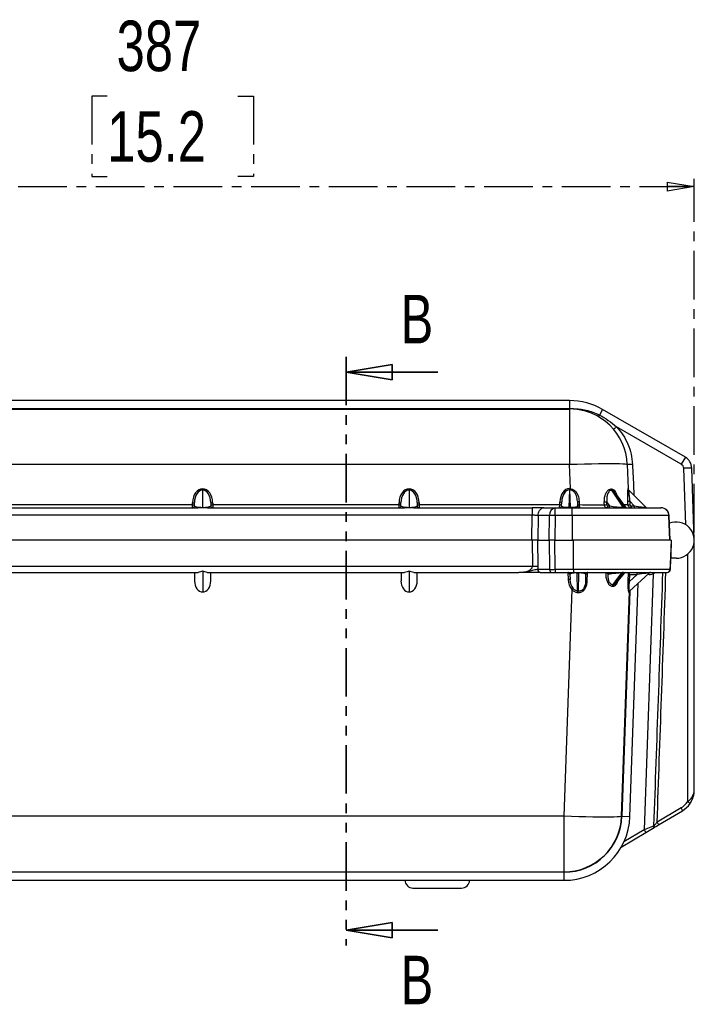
# Model space of a CAD drawing. Header units: millimetres. Extents: x 12 to 859, y 4 to 555.
# Tile 39 of 69: x 427 to 515, y 218 to 346. Entities that reach past the tile are written whole.
import ezdxf

# ---------------------------------------------------------------- set-up
doc = ezdxf.new("R2010")
doc.units = ezdxf.units.MM
doc.linetypes.add('CENTER', pattern=[10.16, 6.35, -1.27, 1.27, -1.27])
doc.linetypes.add('PHANTOM', pattern=[12.7, 6.35, -1.27, 1.27, -1.27, 1.27, -1.27])
doc.layers.add('DEFAULT_1', color=7, linetype='CENTER')
doc.styles.add('SLDTEXTSTYLE2', font='TXT', dxfattribs={"width": 0.75})
doc.dimstyles.new('SLDDIMSTYLE0', dxfattribs={"dimtxt": 6.614583, "dimasz": 3.556, "dimexe": 0, "dimexo": 0.0625, "dimgap": 1.653646, "dimtad": 1, "dimdec": 0, "dimlfac": 3, "dimrnd": 1e-09, "dimzin": 12, "dimdsep": 46, "dimtxsty": 'SLDTEXTSTYLE2', "dimblk1": 'CLOSED', "dimblk2": 'CLOSED', "dimsah": 1, "dimcen": 0.09, "dimadec": 0, "dimazin": 3, "dimtfac": 1, "dimtdec": 0, "dimtofl": 0, "dimtmove": 0, "dimatfit": 3, "dimldrblk": 'CLOSED', "dimfxl": 1, "dimfrac": 2, "dimtolj": 1, "dimtzin": 12, "dimarcsym": 0})

# ---------------------------------------------------------------- blocks, each defined once
blk = doc.blocks.new('_Closed')
at = {"color": 0, "linetype": 'ByBlock', "lineweight": -2}
for p, q in [((-1, 0.166667), (0, 0)), ((-1, 0.166667), (-1, -0.166667)), ((0, 0), (-1, -0.166667)), ((0, 0), (-1, 0))]:
    blk.add_line(p, q, dxfattribs=at)
blk = doc.blocks.new('_D_2')
at = {"layer": 'DEFAULT_1'}
for p, q in [((438.68, 336.44), (436.67, 336.44)), ((436.67, 336.44), (436.67, 325.93)), ((455.78, 336.44), (457.79, 336.44)), ((457.79, 336.44), (457.79, 325.93)), ((436.67, 325.93), (438.68, 325.93)), ((457.79, 325.93), (455.78, 325.93)), ((386.38, 279.35), (386.38, 325.59)), ((515.47, 279.35), (515.47, 325.59)), ((386.38, 324.59), (515.47, 324.59))]:
    blk.add_line(p, q, dxfattribs=at)
at = {"layer": 'DEFAULT_1', "xscale": 3.556, "yscale": 3.556, "rotation": 180}
blk.add_blockref('_Closed', (386.38, 324.59), dxfattribs=at)
at = {"layer": 'DEFAULT_1', "xscale": 3.556, "yscale": 3.556}
blk.add_blockref('_Closed', (515.47, 324.59), dxfattribs=at)
at = {"layer": 'DEFAULT_1', "char_height": 6.615, "attachment_point": 1, "style": 'SLDTEXTSTYLE2'}
for s, insert in [('387', (439.9, 346.31)), ('15.2', (438.68, 334.46))]:
    blk.add_mtext(s, dxfattribs=dict(at, insert=insert))

msp = doc.modelspace()

# ---------------------------------------------------------------- linework, layer by layer
at = {"color": 7, "linetype": 'PHANTOM', "lineweight": 35}
msp.add_line((469.94, 302.33), (469.94, 225.33), dxfattribs=at)
at = {"color": 7, "linetype": 'Continuous', "lineweight": 35}
for p, q in [((481.94, 300.33), (469.94, 300.33)), ((481.94, 227.33), (469.94, 227.33))]:
    msp.add_line(p, q, dxfattribs=at)
at = {"color": 7, "linetype": 'Continuous', "lineweight": 25}
for p, q in [((487.56, 296.59), (414.75, 296.59)), ((488.62, 296.59), (487.56, 296.59)), ((499.16, 296.59), (488.62, 296.59)), ((499.16, 296.59), (499.16, 295.53)), ((499.16, 295.53), (403.15, 295.53)), ((403.15, 295.49), (499.16, 295.49)), ((499.16, 295.49), (499.16, 288.22)), ((503.48, 295.43), (503.06, 294.71)), ((514.3, 289.19), (503.48, 295.43)), ((513.77, 288.27), (505.29, 293.16)), ((514.3, 289.19), (513.77, 288.27)), ((499.16, 288.22), (403.15, 288.22)), ((499.27, 285.08), (499.16, 288.22)), ((506.69, 288.22), (506.8, 285.08)), ((515.14, 287.78), (514.08, 287.74)), ((514.34, 280.36), (514.08, 287.74)), ((515.47, 278.43), (515.14, 287.78)), ((451.15, 285.07), (451.15, 284.9)), ((451.15, 284.9), (451.15, 282.62)), ((478.16, 285.07), (478.16, 284.9)), ((478.16, 284.9), (478.16, 282.62)), ((499.13, 284.92), (499.05, 282.65)), ((499.13, 284.92), (499.13, 285.09)), ((499.13, 285.09), (499.18, 285.09)), ((499.18, 284.92), (499.13, 284.92)), ((499.18, 284.92), (499.18, 285.09)), ((499.26, 282.65), (499.18, 284.92)), ((504.63, 284.87), (506.14, 282.65)), ((506.29, 282.65), (504.67, 284.87)), ((506.87, 284.92), (509.14, 282.65)), ((500.19, 283.42), (500.21, 282.82)), ((500.4, 283.42), (500.42, 282.99)), ((506.48, 282.68), (505.08, 284.6)), ((506.79, 282.99), (506.78, 283.42)), ((507.03, 283.42), (507.05, 282.99)), ((507.62, 282.82), (507.03, 283.42)), ((424.77, 282.58), (450.53, 282.58)), ((425.46, 282.99), (449.84, 282.99)), ((449.84, 282.99), (449.84, 283.24)), ((449.84, 282.58), (449.84, 282.99)), ((450.1, 282.83), (450.1, 283.25)), ((451.15, 282.62), (451.15, 282.56)), ((451.78, 282.58), (477.54, 282.58)), ((452.21, 283.25), (452.21, 282.83)), ((452.47, 283.24), (452.47, 282.99)), ((452.47, 282.99), (452.47, 282.58)), ((452.47, 282.99), (476.85, 282.99)), ((476.85, 282.99), (476.85, 283.24)), ((476.85, 282.58), (476.85, 282.99)), ((477.1, 282.83), (477.1, 283.25)), ((478.16, 282.62), (478.16, 282.56)), ((478.79, 282.58), (494.28, 282.58)), ((479.22, 283.25), (479.22, 282.83)), ((479.47, 283.24), (479.47, 282.99)), ((479.47, 282.99), (479.47, 282.58)), ((479.47, 282.99), (497.86, 282.99)), ((495.78, 282.58), (497.27, 282.58)), ((497.27, 282.58), (499.5, 282.58)), ((497.27, 281.56), (497.27, 282.58)), ((497.85, 282.58), (497.86, 282.99)), ((497.86, 282.99), (497.87, 283.33)), ((498.11, 282.82), (498.13, 283.33)), ((499.05, 282.65), (499.05, 282.58)), ((499.05, 282.65), (499.26, 282.65)), ((499.26, 282.58), (499.26, 282.65)), ((499.5, 281.56), (499.5, 282.58)), ((504.4, 282.82), (504.03, 283.37)), ((504.15, 282.82), (504.4, 282.82)), ((506.14, 282.65), (506.29, 282.65)), ((507.22, 282.82), (507.22, 282.58)), ((507.22, 282.82), (507.62, 282.82)), ((507.62, 282.82), (507.62, 282.58)), ((509.1, 282.66), (509.14, 282.65)), ((494.28, 281.6), (408.03, 281.6)), ((494.23, 278.35), (494.28, 281.6)), ((495.03, 281.56), (494.98, 278.35)), ((496.52, 281.56), (495.03, 281.56)), ((496.48, 278.35), (496.52, 281.56)), ((497.27, 281.56), (497.23, 278.35)), ((499.5, 281.56), (497.27, 281.56)), ((499.5, 281.56), (499.5, 278.35)), ((512.29, 278.35), (512.17, 281.56)), ((494.24, 278.35), (407.9, 278.35)), ((494.24, 278.35), (494.29, 274.89)), ((494.98, 278.35), (494.24, 278.35)), ((495.03, 274.89), (494.98, 278.35)), ((494.98, 278.35), (496.48, 278.35)), ((496.48, 278.35), (496.54, 274.52)), ((497.23, 278.35), (496.48, 278.35)), ((497.28, 274.52), (497.23, 278.35)), ((497.23, 278.35), (499.68, 278.35)), ((499.68, 274.52), (499.68, 278.35)), ((515.47, 245.67), (515.47, 278.35)), ((513.1, 275.98), (512.39, 275.98)), ((514.59, 276.5), (514.59, 244.12)), ((494.29, 274.89), (407.83, 274.89)), ((496.54, 274.52), (495, 274.52)), ((499.68, 274.52), (497.28, 274.52)), ((497.28, 274.52), (497.28, 274.11)), ((424.75, 274.11), (450.55, 274.11)), ((450.1, 274.11), (450.1, 273)), ((451.16, 274.3), (451.16, 271.57)), ((451.76, 274.11), (477.56, 274.11)), ((452.21, 273), (452.21, 274.11)), ((477.11, 274.11), (477.11, 273)), ((478.16, 274.3), (478.16, 271.57)), ((478.77, 274.11), (492.51, 274.11)), ((479.22, 273), (479.22, 274.11)), ((495.3, 274.11), (496.84, 274.11)), ((496.84, 274.11), (497.28, 274.11)), ((497.28, 274.11), (499.68, 274.11)), ((498.93, 274.11), (498.96, 273.21)), ((499.19, 273.87), (499.21, 273.21)), ((500.13, 274.11), (500.13, 274.04)), ((500.13, 274.04), (500.34, 274.04)), ((500.21, 271.66), (500.13, 274.04)), ((500.34, 274.04), (500.26, 271.65)), ((500.34, 274.11), (500.34, 274.04)), ((501.26, 272.95), (501.29, 273.87)), ((501.44, 272.95), (501.48, 274.11)), ((504.82, 272.51), (505.98, 274.05)), ((506.14, 274.05), (504.89, 272.51)), ((505.29, 272.74), (506.32, 274.02)), ((505.98, 274.05), (506.14, 274.05)), ((506.81, 274.11), (506.77, 272.95)), ((507.01, 271.65), (509.58, 274.04)), ((507.01, 272.95), (507.05, 273.87)), ((508, 273.87), (507.01, 272.95)), ((507.05, 273.87), (508, 273.87)), ((508, 273.87), (508, 274.11)), ((510.1, 273.95), (508.93, 240.45)), ((499.46, 271.88), (498.42, 242.22)), ((507.05, 242.18), (508.12, 272.68)), ((505.95, 242.22), (506.98, 271.61)), ((498.42, 242.22), (403.89, 242.22)), ((498.42, 242.22), (498.42, 234.95)), ((505.99, 242.22), (507.05, 242.18)), ((513.73, 243.31), (510.61, 241.45)), ((510.8, 241.09), (513.92, 242.95)), ((510.2, 240.96), (508.93, 240.45)), ((505.9, 238.17), (509.12, 240.09)), ((509.12, 240.09), (510, 240.61)), ((403.89, 234.95), (498.42, 234.95)), ((498.42, 234.9), (403.89, 234.9)), ((498.42, 234.9), (498.42, 233.85)), ((403.89, 233.85), (498.42, 233.85)), ((478.67, 232.83), (485.02, 232.83))]:
    msp.add_line(p, q, dxfattribs=at)
at = {"color": 8, "linetype": 'Continuous', "lineweight": 25}
for p, q in [((512.32, 274.52), (512.31, 274.52)), ((510.1, 273.95), (510.3, 274.11)), ((507.02, 271.66), (505.99, 242.22)), ((508.93, 240.45), (506.26, 238.86))]:
    msp.add_line(p, q, dxfattribs=at)
at = {"color": 7, "linetype": 'Continuous', "lineweight": 25, "flags": 128}
for points in [[(506.69, 288.22), (506.62, 288.25), (506.43, 288.28), (506.11, 288.3), (505.68, 288.31), (505.13, 288.32), (504.48, 288.33), (503.74, 288.32), (502.92, 288.31), (502.04, 288.3), (501.11, 288.28), (500.14, 288.25), (499.16, 288.22)], [(512.27, 278.35), (512.19, 280.46), (512.15, 281.56)], [(512.46, 278.35), (512.38, 276.23), (512.32, 274.86), (512.31, 274.52)], [(512.33, 274.52), (512.36, 275.2), (512.48, 278.35)], [(499.68, 274.52), (499.68, 274.44), (499.68, 274.36), (499.68, 274.29), (499.68, 274.23), (499.68, 274.18), (499.68, 274.14), (499.68, 274.12), (499.68, 274.11)], [(505.95, 242.22), (505.89, 242.19), (505.69, 242.16), (505.38, 242.14), (504.94, 242.12), (504.39, 242.11), (503.74, 242.11), (503, 242.11), (502.18, 242.12), (501.3, 242.14), (500.37, 242.16), (499.4, 242.19), (498.42, 242.22)]]:
    msp.add_lwpolyline(points, dxfattribs=at)
at = {"color": 8, "linetype": 'Continuous', "lineweight": 25, "flags": 128}
msp.add_lwpolyline([(512.17, 281.56), (512.17, 281.56), (512.15, 281.56)], dxfattribs=at)
at = {"color": 7, "linetype": 'Continuous', "lineweight": 25}
for centre, radius, start, end in [((499.16, 287.96), 8.64, 60, 90), ((499.16, 287.96), 7.58, 86.317, 90), ((499.16, 287.96), 7.54, 2, 90), ((513.45, 287.72), 1.69, 2, 60), ((513.45, 287.72), 0.635, 2, 60), ((445.36, 290.42), 54.17, 354.1713, 354.3527), ((504.89, 285.04), 0.311, 180.8547, 213.5564), ((504.92, 285.04), 0.31, 181.2102, 214.0112), ((507.05, 285.1), 0.254, 182, 225), ((507.05, 285.09), 0.252, 182.0218, 225.4053), ((500.3, 284.89), 1.48, 265.4762, 273.9045), ((506.89, 285.88), 2.46, 267.3436, 273.1928), ((449.9, 285.07), 1.83, 268.0109, 275.9867), ((449.9, 284.81), 1.83, 268.0109, 275.9867), ((449.84, 282.83), 0.254, 270, 0), ((450.52, 282.72), 0.146, 275.4431, 337.2196), ((451.79, 282.72), 0.146, 202.7804, 264.5569), ((452.4, 285.07), 1.83, 264.0133, 271.9891), ((452.4, 284.81), 1.83, 264.0133, 271.9891), ((452.47, 282.83), 0.254, 180, 270), ((476.91, 285.07), 1.83, 268.0109, 275.9867), ((476.91, 284.81), 1.83, 268.0109, 275.9867), ((476.85, 282.83), 0.254, 270, 0), ((477.53, 282.72), 0.146, 275.4431, 337.2196), ((478.8, 282.72), 0.146, 202.7804, 264.5569), ((479.41, 285.07), 1.83, 264.0133, 271.9891), ((479.41, 284.81), 1.83, 264.0133, 271.9891), ((479.47, 282.83), 0.254, 180, 270), ((497.45, 281.66), 0.932, 101.0281, 186.5465), ((497.85, 282.83), 0.254, 270, 358), ((497.99, 284.81), 1.83, 266.0129, 273.9871), ((498, 285.16), 1.83, 266.0129, 273.9871), ((500.32, 284.46), 1.48, 265.4762, 273.9045), ((500.46, 282.83), 0.254, 182, 270), ((503.82, 287.28), 3.91, 268.2165, 273.0081), ((503.83, 286.89), 3.91, 268.2215, 273.0032), ((503.92, 282.8), 0.224, 281.0281, 6.5465), ((504.18, 282.8), 0.224, 281.0281, 6.5465), ((506.27, 282.74), 0.159, 212.0747, 267.2029), ((506.42, 282.74), 0.159, 212.0747, 267.2029), ((506.69, 282.83), 0.254, 211.1217, 270), ((506.91, 285.44), 2.46, 267.3436, 273.1928), ((509.28, 282.82), 0.238, 222.3804, 269.7466), ((509.32, 282.83), 0.254, 225, 244.7809), ((511.12, 281.52), 1.06, 2.178, 90), ((511.1, 281.53), 1.05, 1.3711, 89.4143), ((496.9, 258.83), 22.73, 89.0572, 90.9428), ((513.1, 278.35), 2.37, 270, 112.1298), ((494.66, 252.17), 22.73, 89.0572, 90.9428), ((495.37, 274.48), 0.373, 173.4535, 258.9719), ((496.91, 274.48), 0.373, 173.4535, 258.9719), ((511.89, 274.53), 0.419, 270.592, 358.6355), ((511.91, 274.54), 0.423, 269.9922, 357.4079), ((498.93, 273.86), 0.254, 2, 90), ((499.08, 271.39), 1.83, 86.0129, 93.9871), ((501.54, 273.86), 0.254, 90, 178), ((506.11, 273.96), 0.155, 92.3856, 144.8228), ((506.26, 273.96), 0.155, 92.3856, 144.8228), ((506.52, 273.86), 0.254, 90, 145.7536), ((509.75, 273.86), 0.254, 90, 133), ((503.55, 267.53), 5.97, 131.2454, 133.2548), ((501.36, 271.75), 1.21, 86.1472, 95.0625), ((505.07, 272.33), 0.305, 144.2365, 179.4795), ((505.14, 272.32), 0.305, 143.4189, 178.8598), ((506.87, 269.94), 3.01, 87.2042, 91.8669), ((501.98, 271.31), 1.8, 169.0525, 174.7162), ((501.93, 271.31), 1.7, 168.4023, 174.4007), ((507.18, 271.47), 0.25, 133.0561, 178.5008), ((507.19, 271.47), 0.25, 133.0497, 178.4341), ((512.32, 245.67), 2.75, 300.8012, 325.5932), ((512.29, 245.67), 3.18, 300.8012, 325.5932), ((512.76, 241.28), 3.38, 50.3858, 57.26), ((498.42, 242.48), 7.54, 270, 358), ((498.42, 242.48), 7.58, 270, 358), ((498.42, 242.48), 8.64, 270, 358), ((511.82, 242.06), 2.29, 22.98, 33.333), ((509.79, 240.96), 0.407, 301.1423, 0.1368), ((508.7, 240.2), 2.29, 22.98, 33.333), ((506.98, 239.17), 2.33, 23.1393, 33.2786), ((478.67, 233.89), 1.06, 182.2924, 270), ((485.02, 233.89), 1.06, 270, 357.7076)]:
    msp.add_arc(centre, radius, start, end, dxfattribs=at)
at = {"color": 8, "linetype": 'Continuous', "lineweight": 25}
for centre, radius, start, end in [((509.66, 274.92), 1.06, 256.2631, 294.1996), ((513.72, 275.59), 3.98, 201.7717, 204.2978)]:
    msp.add_arc(centre, radius, start, end, dxfattribs=at)
at = {"color": 7, "linetype": 'Continuous', "lineweight": 25}
for centre, major_axis, ratio, start_param, end_param in [((451.15, 283.24), (0, 1.83), 0.715942, 0, 1.570796), ((451.15, 283.25), (0, 1.65), 0.643288, 0, 1.570796), ((451.15, 283.24), (0, 1.83), 0.715942, 4.712389, 6.283185), ((451.15, 283.25), (0, 1.65), 0.643288, 4.712389, 6.283185), ((478.16, 283.24), (0, 1.83), 0.715942, 0, 1.570796), ((478.16, 283.25), (0, 1.65), 0.643288, 0, 1.570796), ((478.16, 283.24), (0, 1.83), 0.715942, 4.712389, 6.283185), ((478.16, 283.25), (0, 1.65), 0.643288, 4.712389, 6.283185), ((499.1, 283.29), (0.06, 1.8), 0.682205, 0.023068, 1.569184), ((499.1, 283.3), (0.06, 1.62), 0.601027, 0.023181, 1.569297), ((499.22, 283.29), (-0.06, 1.8), 0.682205, 6.192544, 6.260118), ((499.22, 283.3), (-0.06, 1.62), 0.601027, 6.19243, 6.260004), ((498.97, 293.25), (-7.11, 7.71), 0.397652, 2.786585, 2.79381), ((498.85, 293.07), (-7.39, 7.66), 0.398934, 2.770228, 2.777453), ((507.11, 283.3), (-0.24, 1.62), 0.002277, 6.212533, 6.280107), ((451.15, 282.83), (1.06, 0), 0.177468, 3.141593, 4.217523), ((451.15, 282.83), (1.06, 0), 0.177468, 5.207255, 6.283185), ((478.16, 282.83), (1.06, 0), 0.177468, 3.141593, 4.217523), ((478.16, 282.83), (1.06, 0), 0.177468, 5.207255, 6.283185), ((499.08, 282.83), (0.975, 0.01), 0.184037, 3.133205, 4.679321), ((499.23, 282.83), (0.975, -0.01), 0.184037, 4.745457, 6.291573), ((499.33, 283), (7.54, -0.01), 0.001957, 4.857274, 5.33105), ((498.03, 320.16), (-2.46, 223.06), 0.023915, 4.544651, 4.546404), ((498.21, 320.16), (-2.28, 223.06), 0.02472, 4.544718, 4.546471), ((505.06, 282.83), (1.28, -0.15), 0.077195, 4.180138, 5.726254), ((507.58, 282.83), (1.56, -0.18), 0.002487, 4.740204, 6.073462), ((492.42, 274.92), (1.86, -0.05), 0.430528, 4.772979, 6.308868), ((493.17, 274.95), (1.37, -1.33), 0.951819, 0.563294, 0.762835), ((497.29, 274.54), (1.06, 0.01), 0.013957, 3.927112, 4.712005), ((500.18, 273.25), (-0.06, 1.73), 0.707336, 1.57246, 2.461148), ((500.16, 273.86), (0.975, -0.01), 0.190351, 1.60502, 3.150289), ((500.18, 273.24), (-0.05, 1.55), 0.628209, 1.572334, 2.461022), ((500.31, 273.86), (0.975, 0.01), 0.190351, 6.274489, 7.819758), ((504.83, 273.86), (1.34, 0.16), 0.073517, 0.528833, 2.048525), ((507.05, 273.86), (-0.245, 0.254), 0.017444, 4.730451, 6.038591), ((507.95, 273.86), (1.63, 0.19), 0.002196, 6.280216, 7.825486), ((451.16, 273), (0, 1.43), 0.739948, 1.570796, 3.141593), ((451.16, 273), (0, 1.43), 0.739948, 3.141593, 4.712389), ((478.16, 273), (0, 1.43), 0.739948, 1.570796, 3.141593), ((478.16, 273), (0, 1.43), 0.739948, 3.141593, 4.712389), ((499.21, 264.92), (7.23, 6.82), 0.399579, 0.39367, 0.407316), ((499.08, 265.11), (7.51, 6.76), 0.398934, 0.410214, 0.423861), ((499.17, 263.99), (5.65, 5.19), 0.963336, 0.704746, 0.71072), ((499.17, 264.18), (7.3, 2.88), 0.950166, 1.072749, 1.078723), ((499.17, 263.99), (7.8, 7.52), 0.000568, 0.098482, 0.104456)]:
    msp.add_ellipse(centre, major_axis=major_axis, ratio=ratio, start_param=start_param, end_param=end_param, dxfattribs=at)
at = {"color": 8, "linetype": 'Continuous', "lineweight": 25}
for centre, major_axis, ratio, start_param, end_param in [((499.33, 283), (7.54, -0.01), 0.001957, 5.878806, 6.139663), ((505.17, 282.83), (1.32, -0.16), 0.067704, 5.738623, 6.335166), ((504.94, 273.86), (1.38, 0.17), 0.064882, 6.22902, 6.800266), ((517.89, 499.24), (33.9, 972.86), 0.00139, 4.443734, 4.478911), ((517.87, 499.24), (33.88, 972.86), 0.001824, 4.444273, 4.478928)]:
    msp.add_ellipse(centre, major_axis=major_axis, ratio=ratio, start_param=start_param, end_param=end_param, dxfattribs=at)
at = {"color": 7, "linetype": 'Continuous', "lineweight": 25}
for points, knots in [([(499.64, 295.52), (499.92, 295.51), (500.48, 295.51), (501.33, 295.36), (502.21, 295.11), (502.77, 294.85), (503.06, 294.71)], [0, 0, 0, 0, 0.230192, 0.47358, 0.730185, 1, 1, 1, 1]), ([(499.64, 295.52), (499.64, 295.51), (499.64, 295.5), (499.64, 295.49), (499.64, 295.49), (499.64, 295.48), (499.64, 295.48), (499.64, 295.48), (499.64, 295.48)], [0, 0, 0, 0, 0.239467, 0.368371, 0.500008, 0.631644, 0.760545, 1, 1, 1, 1]), ([(503.06, 294.71), (503.04, 294.68), (503, 294.62), (502.96, 294.54), (502.93, 294.49), (502.93, 294.48), (502.93, 294.48)], [0, 0, 0, 0, 0.242629, 0.5, 0.757371, 1, 1, 1, 1]), ([(503.06, 294.71), (503.45, 294.49), (504.25, 294.04), (504.94, 293.45), (505.29, 293.16)], [0, 0, 0, 0, 0.499715, 1, 1, 1, 1]), ([(505.29, 293.16), (505.25, 293.12), (505.17, 293.06), (505.08, 292.98), (505.02, 292.93), (504.97, 292.88), (504.92, 292.84), (504.91, 292.84), (504.9, 292.83)], [0, 0, 0, 0, 0.239454, 0.368357, 0.499996, 0.631636, 0.760541, 1, 1, 1, 1]), ([(505.29, 293.16), (505.59, 292.82), (506.18, 292.13), (506.81, 290.92), (507.25, 289.61), (507.33, 288.7), (507.37, 288.24)], [0, 0, 0, 0, 0.247968, 0.497642, 0.74851, 1, 1, 1, 1]), ([(507.37, 288.24), (507.28, 288.24), (507.15, 288.23), (506.99, 288.23), (506.88, 288.23), (506.8, 288.22), (506.71, 288.22), (506.7, 288.22), (506.69, 288.22)], [0, 0, 0, 0, 0.239457, 0.368361, 0.5, 0.631639, 0.760543, 1, 1, 1, 1]), ([(500.19, 283.42), (500.16, 283.66), (500.12, 284.05), (499.88, 284.51), (499.63, 284.78), (499.41, 284.89), (499.28, 284.91), (499.25, 284.91)], [0, 0, 0, 0, 0.380409, 0.620303, 0.80375, 0.949748, 1, 1, 1, 1]), ([(499.27, 285.08), (499.31, 285.08), (499.45, 285.06), (499.72, 284.94), (500.03, 284.64), (500.32, 284.13), (500.37, 283.69), (500.4, 283.42)], [0, 0, 0, 0, 0.053366, 0.206479, 0.393722, 0.631681, 1, 1, 1, 1]), ([(503.7, 283.37), (503.71, 283.55), (503.72, 283.93), (503.88, 284.44), (504.1, 284.8), (504.34, 285), (504.5, 285.02), (504.58, 285.04)], [0, 0, 0, 0, 0.241031, 0.510846, 0.708401, 0.854443, 1, 1, 1, 1]), ([(504.63, 284.87), (504.56, 284.86), (504.43, 284.84), (504.25, 284.65), (504.09, 284.33), (504.01, 283.88), (504.02, 283.53), (504.03, 283.37)], [0, 0, 0, 0, 0.137309, 0.278045, 0.474022, 0.749508, 1, 1, 1, 1]), ([(506.78, 283.42), (506.78, 283.52), (506.77, 283.85), (506.77, 284.34), (506.78, 284.76), (506.8, 285.01), (506.8, 285.06), (506.8, 285.08)], [0, 0, 0, 0, 0.146337, 0.455452, 0.681076, 0.840877, 1, 1, 1, 1]), ([(506.87, 284.91), (506.88, 284.89), (506.88, 284.84), (506.89, 284.62), (506.93, 284.24), (506.97, 283.81), (507.02, 283.51), (507.03, 283.42)], [0, 0, 0, 0, 0.150706, 0.305778, 0.531082, 0.848072, 1, 1, 1, 1]), ([(451.15, 282.56), (451.13, 282.56), (451.02, 282.56), (450.8, 282.57), (450.63, 282.58), (450.53, 282.58)], [0, 0, 0, 0, 0.117327, 0.502598, 1, 1, 1, 1]), ([(450.65, 282.67), (450.73, 282.66), (450.86, 282.64), (451.04, 282.62), (451.13, 282.62), (451.15, 282.62)], [0, 0, 0, 0, 0.516698, 0.889631, 1, 1, 1, 1]), ([(451.15, 282.62), (451.21, 282.62), (451.29, 282.62), (451.46, 282.64), (451.56, 282.66), (451.66, 282.67)], [0, 0, 0, 0, 0.319654, 0.375109, 1, 1, 1, 1]), ([(451.78, 282.58), (451.77, 282.58), (451.65, 282.58), (451.45, 282.56), (451.24, 282.56), (451.15, 282.56)], [0, 0, 0, 0, 0.051934, 0.60706, 1, 1, 1, 1]), ([(478.16, 282.56), (478.14, 282.56), (478.02, 282.56), (477.81, 282.57), (477.63, 282.58), (477.54, 282.58)], [0, 0, 0, 0, 0.117327, 0.502598, 1, 1, 1, 1]), ([(477.66, 282.67), (477.74, 282.66), (477.87, 282.64), (478.05, 282.62), (478.14, 282.62), (478.16, 282.62)], [0, 0, 0, 0, 0.5166981, 0.8896308, 1, 1, 1, 1]), ([(478.16, 282.62), (478.22, 282.62), (478.29, 282.62), (478.47, 282.64), (478.57, 282.66), (478.66, 282.67)], [0, 0, 0, 0, 0.319654, 0.375109, 1, 1, 1, 1]), ([(478.79, 282.58), (478.78, 282.58), (478.66, 282.58), (478.46, 282.56), (478.25, 282.56), (478.16, 282.56)], [0, 0, 0, 0, 0.051934, 0.60706, 1, 1, 1, 1]), ([(494.28, 282.58), (494.28, 282.58), (494.28, 282.56), (494.28, 282.46), (494.28, 282.39), (494.28, 282.2), (494.28, 282.08), (494.28, 281.84), (494.28, 281.72), (494.28, 281.6)], [0, 0, 0, 0, 0.25, 0.25, 0.5, 0.5, 0.75, 0.75, 1, 1, 1, 1]), ([(495.78, 282.58), (495.57, 282.58), (495.34, 282.58), (494.84, 282.58), (494.57, 282.58), (494.28, 282.58)], [0, 0, 0, 0, 0.5, 0.5, 1, 1, 1, 1]), ([(495.03, 281.56), (495.03, 281.68), (495.05, 281.81), (495.13, 282.06), (495.19, 282.18), (495.33, 282.38), (495.42, 282.46), (495.6, 282.56), (495.69, 282.58), (495.78, 282.58)], [0, 0, 0, 0, 0.25, 0.25, 0.5, 0.5, 0.75, 0.75, 1, 1, 1, 1]), ([(499.5, 282.58), (500.2, 282.58), (501.6, 282.58), (503.6, 282.58), (505.45, 282.58), (507.1, 282.58), (508.53, 282.58), (509.71, 282.58), (510.61, 282.58), (510.95, 282.58), (511.12, 282.58)], [0, 0, 0, 0, 0.129655, 0.259313, 0.382807, 0.506304, 0.629775, 0.753245, 0.876621, 1, 1, 1, 1]), ([(500.42, 282.99), (500.42, 282.94), (500.42, 282.85), (500.43, 282.72), (500.44, 282.63), (500.45, 282.59), (500.46, 282.58), (500.46, 282.58)], [0, 0, 0, 0, 0.217867, 0.435546, 0.653169, 0.87201, 1, 1, 1, 1]), ([(503.97, 282.58), (503.94, 282.58), (503.88, 282.59), (503.8, 282.67), (503.74, 282.78), (503.71, 282.89), (503.71, 282.96), (503.7, 282.98)], [0, 0, 0, 0, 0.223439, 0.447721, 0.670833, 0.891388, 1, 1, 1, 1]), ([(504.03, 282.99), (504.03, 282.98), (504.03, 282.95), (504.04, 282.9), (504.07, 282.86), (504.11, 282.83), (504.13, 282.83), (504.15, 282.82)], [0, 0, 0, 0, 0.108114, 0.327726, 0.550471, 0.775274, 1, 1, 1, 1]), ([(507.22, 282.58), (507.17, 282.58), (507.07, 282.59), (506.94, 282.67), (506.85, 282.78), (506.8, 282.89), (506.8, 282.96), (506.79, 282.99)], [0, 0, 0, 0, 0.221487, 0.4436198, 0.6648386, 0.8841674, 1, 1, 1, 1]), ([(507.05, 282.99), (507.05, 282.98), (507.05, 282.95), (507.07, 282.9), (507.11, 282.86), (507.16, 282.83), (507.2, 282.83), (507.22, 282.82)], [0, 0, 0, 0, 0.115468, 0.334124, 0.555063, 0.777561, 1, 1, 1, 1]), ([(495.03, 281.56), (495.02, 281.56), (494.99, 281.56), (494.94, 281.56), (494.87, 281.57), (494.79, 281.57), (494.69, 281.58), (494.58, 281.59), (494.47, 281.6), (494.37, 281.6), (494.31, 281.6), (494.28, 281.6)], [0, 0, 0, 0, 0.059602, 0.139166, 0.238697, 0.358194, 0.497653, 0.643008, 0.775137, 0.894105, 1, 1, 1, 1]), ([(512.15, 281.56), (511.97, 281.56), (511.6, 281.56), (510.62, 281.56), (509.34, 281.56), (507.78, 281.56), (505.98, 281.56), (504.02, 281.56), (502.23, 281.56), (500.72, 281.56), (499.91, 281.56), (499.5, 281.56)], [0, 0, 0, 0, 0.1233643, 0.2467265, 0.3701801, 0.4936343, 0.6171164, 0.7405964, 0.8612036, 0.9306035, 1, 1, 1, 1]), ([(512.27, 278.35), (512.12, 278.35), (511.8, 278.35), (510.89, 278.35), (509.61, 278.35), (508.11, 278.35), (506.61, 278.35), (505.24, 278.35), (503.81, 278.35), (502.37, 278.35), (500.93, 278.35), (499.97, 278.35), (499.5, 278.35)], [0, 0, 0, 0, 0.109449, 0.223003, 0.356571, 0.491314, 0.580468, 0.668687, 0.755595, 0.838962, 0.920718, 1, 1, 1, 1]), ([(512.46, 278.35), (512.44, 278.35), (512.41, 278.35), (512.36, 278.35), (512.31, 278.35), (512.26, 278.35), (512.2, 278.35), (512.14, 278.35), (512.07, 278.35), (511.9, 278.35), (511.59, 278.35), (511.07, 278.35), (510.47, 278.35), (509.77, 278.35), (509, 278.35), (508.16, 278.35), (507.25, 278.35), (506.28, 278.35), (505.27, 278.35), (504.2, 278.35), (503.1, 278.35), (502.23, 278.35), (501.59, 278.35), (501.21, 278.35), (500.83, 278.35), (500.45, 278.35), (500.07, 278.35), (499.81, 278.35), (499.68, 278.35)], [0, 0, 0, 0, 0.012131, 0.024253, 0.036369, 0.048483, 0.060598, 0.072716, 0.084843, 0.096981, 0.161562, 0.226115, 0.290583, 0.35503, 0.419502, 0.484022, 0.548526, 0.613134, 0.677443, 0.741881, 0.806434, 0.871108, 0.8926, 0.914063, 0.935516, 0.956977, 0.978466, 1, 1, 1, 1]), ([(495, 274.52), (494.92, 274.51), (494.83, 274.49), (494.64, 274.45), (494.54, 274.43), (494.33, 274.37), (494.23, 274.34), (494.02, 274.28), (493.91, 274.26), (493.6, 274.19), (493.38, 274.16), (493.06, 274.13), (492.95, 274.12), (492.73, 274.12), (492.62, 274.11), (492.51, 274.11)], [0, 0, 0, 0, 0.125, 0.125, 0.25, 0.25, 0.375, 0.375, 0.5, 0.5, 0.75, 0.75, 0.875, 0.875, 1, 1, 1, 1]), ([(512.31, 274.52), (512.16, 274.52), (511.95, 274.52), (511.54, 274.52), (511.4, 274.52), (511.07, 274.52), (510.89, 274.52), (510.32, 274.52), (509.88, 274.52), (509.16, 274.52), (508.91, 274.52), (508.39, 274.52), (508.11, 274.52), (507.25, 274.52), (506.65, 274.52), (505.69, 274.52), (505.37, 274.52), (504.7, 274.52), (504.36, 274.52), (503.66, 274.52), (503.31, 274.52), (502.59, 274.52), (502.24, 274.52), (501.15, 274.52), (500.42, 274.52), (499.68, 274.52)], [0, 0, 0, 0, 0.125, 0.125, 0.1875, 0.1875, 0.25, 0.25, 0.375, 0.375, 0.4375, 0.4375, 0.5, 0.5, 0.625, 0.625, 0.6875, 0.6875, 0.75, 0.75, 0.8125, 0.8125, 0.875, 0.875, 1, 1, 1, 1]), ([(451.16, 274.3), (451.16, 274.3), (451.07, 274.25), (450.86, 274.15), (450.66, 274.13), (450.55, 274.12)], [0, 0, 0, 0, 0.004548, 0.430109, 1, 1, 1, 1]), ([(451.76, 274.12), (451.65, 274.13), (451.46, 274.15), (451.25, 274.25), (451.16, 274.3), (451.16, 274.3)], [0, 0, 0, 0, 0.569891, 0.995452, 1, 1, 1, 1]), ([(478.16, 274.3), (478.16, 274.3), (478.08, 274.25), (477.86, 274.15), (477.67, 274.13), (477.56, 274.12)], [0, 0, 0, 0, 0.004549, 0.43011, 1, 1, 1, 1]), ([(478.77, 274.12), (478.66, 274.13), (478.47, 274.15), (478.25, 274.25), (478.17, 274.3), (478.16, 274.3)], [0, 0, 0, 0, 0.56989, 0.995451, 1, 1, 1, 1]), ([(495.3, 274.11), (495.21, 274.11), (495.12, 274.11), (494.91, 274.11), (494.8, 274.11), (494.46, 274.11), (494.22, 274.11), (493.73, 274.11), (493.49, 274.11), (493.12, 274.11), (493, 274.11), (492.76, 274.11), (492.64, 274.11), (492.51, 274.11)], [0, 0, 0, 0, 0.125, 0.125, 0.25, 0.25, 0.5, 0.5, 0.75, 0.75, 0.875, 0.875, 1, 1, 1, 1]), ([(499.68, 274.11), (500.4, 274.11), (501.1, 274.11), (502.49, 274.11), (503.18, 274.11), (504.02, 274.11), (504.19, 274.11), (504.52, 274.11), (504.68, 274.11), (505.17, 274.11), (505.48, 274.11), (506.41, 274.11), (506.99, 274.11), (507.83, 274.11), (508.09, 274.11), (508.6, 274.11), (508.85, 274.11), (509.54, 274.11), (509.96, 274.11), (510.52, 274.11), (510.69, 274.11), (511.01, 274.11), (511.15, 274.11), (511.54, 274.11), (511.75, 274.11), (511.9, 274.11)], [0, 0, 0, 0, 0.125, 0.125, 0.25, 0.25, 0.28125, 0.28125, 0.3125, 0.3125, 0.375, 0.375, 0.5, 0.5, 0.5625, 0.5625, 0.625, 0.625, 0.75, 0.75, 0.8125, 0.8125, 0.875, 0.875, 1, 1, 1, 1]), ([(503.89, 274.11), (503.88, 273.91), (503.88, 273.71), (503.92, 273.42), (503.94, 273.32), (503.99, 273.13), (504.02, 273.04), (504.09, 272.87), (504.14, 272.79), (504.21, 272.67), (504.24, 272.64), (504.29, 272.57), (504.32, 272.54), (504.38, 272.48), (504.41, 272.46), (504.48, 272.41), (504.51, 272.39), (504.62, 272.35), (504.69, 272.33), (504.76, 272.33)], [0, 0, 0, 0, 0.25, 0.25, 0.375, 0.375, 0.5, 0.5, 0.625, 0.625, 0.6875, 0.6875, 0.75, 0.75, 0.8125, 0.8125, 0.875, 0.875, 1, 1, 1, 1]), ([(503.89, 274.11), (503.92, 274.11), (503.95, 274.09), (504.01, 274.06), (504.04, 274.04), (504.1, 274), (504.12, 273.97), (504.17, 273.92), (504.19, 273.9), (504.21, 273.87)], [0, 0, 0, 0, 0.25, 0.25, 0.5, 0.5, 0.75, 0.75, 1, 1, 1, 1]), ([(504.82, 272.51), (504.76, 272.51), (504.71, 272.52), (504.63, 272.55), (504.61, 272.57), (504.56, 272.61), (504.54, 272.63), (504.47, 272.69), (504.43, 272.74), (504.36, 272.86), (504.33, 272.92), (504.26, 273.12), (504.23, 273.27), (504.2, 273.57), (504.2, 273.72), (504.21, 273.87)], [0, 0, 0, 0, 0.125, 0.125, 0.1875, 0.1875, 0.25, 0.25, 0.375, 0.375, 0.5, 0.5, 0.75, 0.75, 1, 1, 1, 1]), ([(499.46, 271.88), (499.51, 271.82), (499.56, 271.77), (499.67, 271.68), (499.73, 271.64), (499.85, 271.57), (499.92, 271.55), (500.05, 271.5), (500.12, 271.49), (500.19, 271.48)], [0, 0, 0, 0, 0.25, 0.25, 0.5, 0.5, 0.75, 0.75, 1, 1, 1, 1]), ([(500.21, 271.66), (500.15, 271.66), (500.1, 271.68), (499.99, 271.72), (499.93, 271.75), (499.78, 271.84), (499.69, 271.92), (499.61, 272.02)], [0, 0, 0, 0, 0.25, 0.25, 0.5, 0.5, 1, 1, 1, 1]), ([(500.23, 271.48), (500.32, 271.47), (500.41, 271.47), (500.59, 271.51), (500.67, 271.54), (500.83, 271.62), (500.9, 271.67), (501.03, 271.79), (501.09, 271.86), (501.19, 272.01), (501.24, 272.09), (501.31, 272.25), (501.34, 272.34), (501.41, 272.6), (501.44, 272.77), (501.44, 272.95)], [0, 0, 0, 0, 0.125, 0.125, 0.25, 0.25, 0.375, 0.375, 0.5, 0.5, 0.625, 0.625, 0.75, 0.75, 1, 1, 1, 1]), ([(501.26, 272.95), (501.25, 272.8), (501.23, 272.65), (501.18, 272.43), (501.15, 272.35), (501.1, 272.21), (501.06, 272.14), (500.98, 272.01), (500.93, 271.95), (500.83, 271.84), (500.77, 271.79), (500.64, 271.71), (500.56, 271.68), (500.41, 271.65), (500.34, 271.64), (500.26, 271.65)], [0, 0, 0, 0, 0.25, 0.25, 0.375, 0.375, 0.5, 0.5, 0.625, 0.625, 0.75, 0.75, 0.875, 0.875, 1, 1, 1, 1]), ([(506.77, 272.95), (506.76, 272.77), (506.76, 272.6), (506.77, 272.34), (506.77, 272.25), (506.78, 272.09), (506.79, 272.01), (506.81, 271.86), (506.82, 271.79), (506.84, 271.67), (506.85, 271.62), (506.87, 271.56), (506.88, 271.54), (506.89, 271.51), (506.89, 271.5), (506.91, 271.47), (506.92, 271.47), (506.93, 271.48)], [0, 0, 0, 0, 0.25, 0.25, 0.375, 0.375, 0.5, 0.5, 0.625, 0.625, 0.75, 0.75, 0.8125, 0.8125, 0.875, 0.875, 1, 1, 1, 1]), ([(507.01, 271.65), (507, 271.64), (506.99, 271.65), (506.98, 271.67), (506.97, 271.68), (506.97, 271.71), (506.96, 271.73), (506.95, 271.77), (506.95, 271.79), (506.95, 271.84), (506.94, 271.86), (506.94, 271.95), (506.94, 272.01), (506.94, 272.14), (506.94, 272.21), (506.95, 272.35), (506.95, 272.43), (506.97, 272.65), (506.99, 272.8), (507.01, 272.95)], [0, 0, 0, 0, 0.125, 0.125, 0.1875, 0.1875, 0.25, 0.25, 0.3125, 0.3125, 0.375, 0.375, 0.5, 0.5, 0.625, 0.625, 0.75, 0.75, 1, 1, 1, 1]), ([(506.97, 271.58), (506.96, 271.58), (506.96, 271.58), (506.97, 271.6), (506.99, 271.64), (507.02, 271.66), (507.03, 271.66)], [0, 0, 0, 0, 0.20413, 0.513193, 0.813028, 1, 1, 1, 1]), ([(514.59, 244.12), (514.66, 244.18), (514.72, 244.23), (514.85, 244.35), (514.91, 244.41), (515.02, 244.53), (515.07, 244.6), (515.16, 244.73), (515.2, 244.79), (515.28, 244.92), (515.31, 244.99), (515.37, 245.12), (515.39, 245.19), (515.43, 245.33), (515.44, 245.4), (515.46, 245.54), (515.47, 245.61), (515.47, 245.67)], [0, 0, 0, 0, 0.125, 0.125, 0.25, 0.25, 0.375, 0.375, 0.5, 0.5, 0.625, 0.625, 0.75, 0.75, 0.875, 0.875, 1, 1, 1, 1]), ([(514.91, 243.88), (515.01, 244.02), (515.09, 244.16), (515.19, 244.38), (515.23, 244.45), (515.28, 244.6), (515.31, 244.68), (515.38, 244.9), (515.41, 245.06), (515.46, 245.36), (515.47, 245.52), (515.47, 245.67)], [0, 0, 0, 0, 0.25, 0.25, 0.375, 0.375, 0.5, 0.5, 0.75, 0.75, 1, 1, 1, 1]), ([(510, 240.61), (510.01, 240.62), (510.03, 240.63), (510.07, 240.65), (510.09, 240.66), (510.14, 240.7), (510.17, 240.71), (510.24, 240.75), (510.27, 240.77), (510.34, 240.82), (510.38, 240.84), (510.46, 240.89), (510.5, 240.91), (510.63, 240.98), (510.71, 241.04), (510.8, 241.09)], [0, 0, 0, 0, 0.125, 0.125, 0.25, 0.25, 0.375, 0.375, 0.5, 0.5, 0.625, 0.625, 0.75, 0.75, 1, 1, 1, 1]), ([(510.61, 241.45), (510.57, 241.4), (510.53, 241.36), (510.45, 241.26), (510.41, 241.21), (510.33, 241.12), (510.3, 241.08), (510.24, 241.01), (510.21, 240.98), (510.2, 240.96)], [0, 0, 0, 0, 0.25, 0.25, 0.5, 0.5, 0.75, 0.75, 1, 1, 1, 1])]:
    msp.add_open_spline(points, degree=3, knots=knots, dxfattribs=at)
at = {"color": 8, "linetype": 'Continuous', "lineweight": 25}
for points, knots in [([(507.37, 288.24), (507.42, 287.19), (507.5, 285.84), (507.56, 284.5), (507.57, 284.22)], [0, 0, 0, 0, 0.788103, 1, 1, 1, 1]), ([(504.61, 285.04), (504.66, 285.03), (504.79, 285.02), (504.99, 284.88), (505.17, 284.65), (505.24, 284.43), (505.27, 284.34)], [0, 0, 0, 0, 0.16449, 0.429443, 0.752051, 1, 1, 1, 1]), ([(505.07, 284.59), (505.04, 284.64), (504.96, 284.76), (504.81, 284.85), (504.71, 284.86), (504.67, 284.87)], [0, 0, 0, 0, 0.3024737, 0.7351986, 1, 1, 1, 1]), ([(504.83, 272.33), (504.87, 272.33), (504.98, 272.34), (505.09, 272.4), (505.25, 272.53), (505.38, 272.69), (505.45, 272.89), (505.48, 272.98)], [0, 0, 0, 0, 0.110924, 0.387631, 0.441581, 0.772639, 1, 1, 1, 1]), ([(505.28, 272.74), (505.25, 272.71), (505.18, 272.6), (505.07, 272.54), (504.96, 272.51), (504.92, 272.51), (504.89, 272.51)], [0, 0, 0, 0, 0.266922, 0.689726, 0.81741, 1, 1, 1, 1]), ([(506.94, 271.48), (506.94, 271.48), (506.95, 271.49), (506.96, 271.52), (506.96, 271.57), (506.97, 271.59)], [0, 0, 0, 0, 0.195149, 0.668623, 1, 1, 1, 1])]:
    msp.add_open_spline(points, degree=3, knots=knots, dxfattribs=at)

# ---------------------------------------------------------------- block references
at = {"color": 7, "linetype": 'Continuous', "lineweight": 35, "xscale": 6, "yscale": 6, "rotation": 180}
for p in [(469.94, 300.33), (469.94, 227.33)]:
    msp.add_blockref('_Closed', p, dxfattribs=at)

# ---------------------------------------------------------------- texts
at = {"color": 7, "linetype": 'Continuous', "char_height": 6.35, "attachment_point": 1, "style": 'SLDTEXTSTYLE2'}
for insert in [(477.07, 310.43), (477.07, 223.97)]:
    msp.add_mtext('B', dxfattribs=dict(at, insert=insert))

# ---------------------------------------------------------------- dimensions: what is measured, and where the dimension line sits
at = {"layer": 'DEFAULT_1'}
dim = msp.add_linear_dim(base=(515.47, 324.59), p1=(386.38, 278.35), p2=(515.47, 278.35), dimstyle='SLDDIMSTYLE0', dxfattribs=at)
dim.commit()
dim.dimension.update_dxf_attribs({"geometry": '_D_2', "text_midpoint": (447.23, 324.59), "dimtype": 160})

doc.saveas('drawing.dxf')
